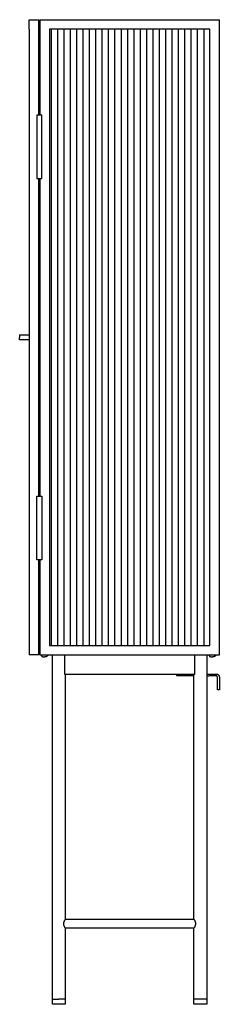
# Model space of a CAD drawing. Header units: millimetres. Extents: x 0 to 1864, y 561 to 4179.
# Tile 7 of 9: x 0 to 315, y 2629 to 4179. Entities that reach past the tile are written whole.
import ezdxf

# ---------------------------------------------------------------- set-up
doc = ezdxf.new("R2010")
doc.units = ezdxf.units.MM
doc.layers.add('Make2D$visible$Curves', color=7, linetype='Continuous', true_color=0x000000)
doc.layers.add('Make2D$visible$Glass', color=254, linetype='Continuous', true_color=0xbebebe)

msp = doc.modelspace()

# ---------------------------------------------------------------- linework, layer by layer
at = {"layer": 'Make2D$visible$Curves'}
for p, q in [((15, 4179.2), (30, 4179.2)), ((15, 4164.2), (15, 4179.2)), ((30, 4179.2), (30, 4177.2)), ((30, 4029.2), (30, 4177.2)), ((32, 4179.2), (32, 4029.2)), ((32, 4179.2), (315, 4179.2)), ((315, 3179.2), (315, 4179.2)), ((15, 4164.2), (15, 3683.2)), ((300, 4164.2), (47, 4164.2)), ((47, 4164.2), (47, 3194.2)), ((300, 3194.2), (300, 4164.2)), ((30, 4029.2), (27, 4029.2)), ((27, 4029.2), (27, 3929.2)), ((32, 4029.2), (30, 4029.2)), ((35, 4029.2), (32, 4029.2)), ((35, 3929.2), (35, 4029.2)), ((27, 3929.2), (30, 3929.2)), ((30, 3929.2), (32, 3929.2)), ((30, 3429.2), (30, 3929.2)), ((32, 3929.2), (32, 3429.2)), ((32, 3929.2), (35, 3929.2)), ((0, 3683.2), (0, 3679.2)), ((0, 3683.2), (15, 3683.2)), ((0, 3675.2), (0, 3679.2)), ((15, 3675.2), (0, 3675.2)), ((15, 3683.2), (15, 3675.2)), ((15, 3675.2), (15, 3194.2)), ((27, 3329.2), (27, 3429.2)), ((27, 3429.2), (30, 3429.2)), ((30, 3429.2), (32, 3429.2)), ((32, 3429.2), (35, 3429.2)), ((35, 3429.2), (35, 3329.2)), ((30, 3329.2), (27, 3329.2)), ((32, 3329.2), (30, 3329.2)), ((30, 3181.2), (30, 3329.2)), ((32, 3329.2), (32, 3179.2)), ((35, 3329.2), (32, 3329.2)), ((15, 3194.2), (15, 3179.2)), ((47, 3194.2), (300, 3194.2)), ((30, 3179.2), (15, 3179.2)), ((30, 3181.2), (30, 3179.2)), ((32, 3179.2), (52, 3179.2)), ((34, 3179.1), (34, 3179)), ((39, 3179.1), (34, 3179.1)), ((34, 3179), (34, 3179)), ((34, 3179), (34, 3178.9)), ((34, 3178.9), (34, 3178.8)), ((34, 3178.8), (34, 3178.7)), ((34, 3178.7), (34, 3178.6)), ((34, 3178.6), (34.1, 3178.5)), ((34.1, 3178.5), (34.1, 3178.4)), ((34.1, 3178.4), (34.1, 3178.4)), ((34.1, 3178.4), (34.1, 3178.3)), ((34.1, 3178.3), (34.1, 3178.2)), ((34.1, 3178.2), (34.2, 3178.1)), ((34.2, 3178.1), (34.2, 3178)), ((34.2, 3178), (34.2, 3178)), ((34.2, 3178), (34.3, 3177.9)), ((34.3, 3177.9), (34.3, 3177.9)), ((34.3, 3177.9), (34.3, 3177.9)), ((34.3, 3177.9), (34.3, 3177.8)), ((34.3, 3177.8), (34.3, 3177.8)), ((34.3, 3177.8), (34.4, 3177.8)), ((34.4, 3177.8), (34.4, 3177.7)), ((34.4, 3177.7), (34.4, 3177.7)), ((34.4, 3177.7), (34.4, 3177.7)), ((34.4, 3177.7), (34.4, 3177.6)), ((34.4, 3177.6), (34.5, 3177.6)), ((34.5, 3177.6), (34.5, 3177.6)), ((34.5, 3177.6), (34.5, 3177.5)), ((44, 3179.1), (39, 3179.1)), ((43.6, 3177.6), (43.5, 3177.6)), ((43.5, 3177.6), (43.5, 3177.5)), ((43.7, 3177.8), (43.6, 3177.7)), ((43.6, 3177.7), (43.6, 3177.6)), ((43.8, 3178), (43.7, 3177.9)), ((43.7, 3177.9), (43.7, 3177.8)), ((43.7, 3177.8), (43.7, 3177.8)), ((43.9, 3178.2), (43.8, 3178.1)), ((43.8, 3178.1), (43.8, 3178.1)), ((43.8, 3178.1), (43.8, 3178)), ((44, 3178.6), (43.9, 3178.5)), ((43.9, 3178.5), (43.9, 3178.4)), ((43.9, 3178.4), (43.9, 3178.3)), ((43.9, 3178.3), (43.9, 3178.2)), ((44, 3179.1), (44, 3179.1)), ((44, 3179.1), (44, 3179)), ((44, 3179), (44, 3178.9)), ((44, 3178.9), (44, 3178.8)), ((44, 3178.8), (44, 3178.7)), ((44, 3178.7), (44, 3178.6)), ((44, 3178.6), (44, 3178.6)), ((52, 3179.2), (70.7, 3179.2)), ((52, 2637.2), (52, 3179.2)), ((70.7, 3179.2), (295, 3179.2)), ((70.7, 3179.2), (70.7, 3179.2)), ((70.7, 3179.2), (70.7, 3149.2)), ((276.3, 3149.2), (276.3, 3179.2)), ((295, 3179.2), (315, 3179.2)), ((295, 3179.2), (295, 3149.2)), ((299, 3179.1), (299, 3179)), ((304, 3179.1), (299, 3179.1)), ((299, 3179), (299, 3179)), ((299, 3179), (299, 3178.9)), ((299, 3178.9), (299, 3178.8)), ((299, 3178.8), (299, 3178.7)), ((299, 3178.7), (299, 3178.6)), ((299, 3178.6), (299.1, 3178.5)), ((299.1, 3178.5), (299.1, 3178.4)), ((299.1, 3178.4), (299.1, 3178.3)), ((299.1, 3178.3), (299.1, 3178.2)), ((299.1, 3178.2), (299.2, 3178.2)), ((299.2, 3178.2), (299.2, 3178.1)), ((299.2, 3178.1), (299.2, 3178)), ((299.2, 3178), (299.3, 3177.9)), ((299.3, 3177.9), (299.3, 3177.9)), ((299.3, 3177.9), (299.3, 3177.8)), ((299.3, 3177.8), (299.3, 3177.8)), ((299.3, 3177.8), (299.4, 3177.8)), ((299.4, 3177.8), (299.4, 3177.7)), ((299.4, 3177.7), (299.4, 3177.7)), ((299.4, 3177.7), (299.4, 3177.7)), ((299.4, 3177.7), (299.4, 3177.6)), ((299.4, 3177.6), (299.5, 3177.6)), ((299.5, 3177.6), (299.5, 3177.6)), ((299.5, 3177.6), (299.5, 3177.5)), ((309, 3179.1), (304, 3179.1)), ((308.6, 3177.6), (308.5, 3177.6)), ((308.5, 3177.6), (308.5, 3177.6)), ((308.5, 3177.6), (308.5, 3177.5)), ((308.7, 3177.8), (308.6, 3177.8)), ((308.6, 3177.8), (308.6, 3177.7)), ((308.6, 3177.7), (308.6, 3177.7)), ((308.6, 3177.7), (308.6, 3177.7)), ((308.6, 3177.7), (308.6, 3177.6)), ((308.8, 3178), (308.7, 3177.9)), ((308.7, 3177.9), (308.7, 3177.9)), ((308.7, 3177.9), (308.7, 3177.9)), ((308.7, 3177.9), (308.7, 3177.8)), ((308.7, 3177.8), (308.7, 3177.8)), ((308.9, 3178.2), (308.8, 3178.1)), ((308.8, 3178.1), (308.8, 3178)), ((308.8, 3178), (308.8, 3178)), ((309, 3178.6), (308.9, 3178.5)), ((308.9, 3178.5), (308.9, 3178.4)), ((308.9, 3178.4), (308.9, 3178.4)), ((308.9, 3178.4), (308.9, 3178.3)), ((308.9, 3178.3), (308.9, 3178.2)), ((309, 3179.1), (309, 3179)), ((309, 3179), (309, 3179)), ((309, 3179), (309, 3178.9)), ((309, 3178.9), (309, 3178.8)), ((309, 3178.8), (309, 3178.7)), ((309, 3178.7), (309, 3178.6)), ((34.5, 3177.5), (34.6, 3177.4)), ((34.6, 3177.4), (34.6, 3177.4)), ((34.6, 3177.4), (34.7, 3177.3)), ((34.7, 3177.3), (34.8, 3177.3)), ((34.8, 3177.3), (34.8, 3177.2)), ((34.8, 3177.2), (34.9, 3177.1)), ((34.9, 3177.1), (35, 3177.1)), ((35, 3177.1), (35, 3177)), ((35, 3177), (35.1, 3177)), ((35.1, 3177), (35.2, 3176.9)), ((35.2, 3176.9), (35.2, 3176.9)), ((35.2, 3176.9), (35.3, 3176.8)), ((35.3, 3176.8), (35.4, 3176.8)), ((35.4, 3176.8), (35.5, 3176.8)), ((35.5, 3176.8), (35.6, 3176.7)), ((35.6, 3176.7), (35.7, 3176.7)), ((35.7, 3176.7), (35.8, 3176.6)), ((35.8, 3176.6), (35.9, 3176.6)), ((35.9, 3176.6), (36, 3176.6)), ((36, 3176.6), (36.1, 3176.5)), ((36.1, 3176.5), (36.2, 3176.5)), ((36.2, 3176.5), (36.3, 3176.5)), ((36.3, 3176.5), (36.4, 3176.4)), ((36.4, 3176.4), (36.5, 3176.4)), ((36.5, 3176.4), (36.6, 3176.4)), ((36.6, 3176.4), (36.8, 3176.3)), ((36.8, 3176.3), (37.1, 3176.3)), ((37.1, 3176.3), (37.3, 3176.2)), ((37.3, 3176.2), (37.6, 3176.2)), ((37.6, 3176.2), (37.8, 3176.2)), ((37.8, 3176.2), (38.1, 3176.2)), ((38.1, 3176.2), (38.4, 3176.1)), ((38.4, 3176.1), (38.7, 3176.1)), ((38.7, 3176.1), (39, 3176.1)), ((39.3, 3176.1), (39, 3176.1)), ((39.5, 3176.1), (39.3, 3176.1)), ((39.8, 3176.1), (39.5, 3176.1)), ((40, 3176.2), (39.8, 3176.1)), ((40.3, 3176.2), (40, 3176.2)), ((40.5, 3176.2), (40.3, 3176.2)), ((40.8, 3176.3), (40.5, 3176.2)), ((41.1, 3176.3), (40.8, 3176.3)), ((41.3, 3176.4), (41.1, 3176.3)), ((41.6, 3176.4), (41.3, 3176.4)), ((41.8, 3176.5), (41.6, 3176.4)), ((42.1, 3176.6), (41.8, 3176.5)), ((42.3, 3176.7), (42.1, 3176.6)), ((42.5, 3176.8), (42.3, 3176.7)), ((42.6, 3176.8), (42.5, 3176.8)), ((42.7, 3176.8), (42.6, 3176.8)), ((42.8, 3176.9), (42.7, 3176.8)), ((42.9, 3177), (42.8, 3176.9)), ((42.8, 3176.9), (42.8, 3176.9)), ((43, 3177), (42.9, 3177)), ((43.1, 3177.1), (43, 3177.1)), ((43, 3177.1), (43, 3177)), ((43.2, 3177.2), (43.1, 3177.1)), ((43.3, 3177.3), (43.2, 3177.2)), ((43.2, 3177.2), (43.2, 3177.2)), ((43.4, 3177.4), (43.3, 3177.3)), ((43.5, 3177.5), (43.4, 3177.4)), ((43.4, 3177.4), (43.4, 3177.4)), ((299.5, 3177.5), (299.6, 3177.4)), ((299.6, 3177.4), (299.6, 3177.4)), ((299.6, 3177.4), (299.7, 3177.3)), ((299.7, 3177.3), (299.8, 3177.3)), ((299.8, 3177.3), (299.8, 3177.2)), ((299.8, 3177.2), (299.9, 3177.1)), ((299.9, 3177.1), (300, 3177.1)), ((300, 3177.1), (300, 3177)), ((300, 3177), (300.1, 3177)), ((300.1, 3177), (300.2, 3176.9)), ((300.2, 3176.9), (300.2, 3176.9)), ((300.2, 3176.9), (300.3, 3176.8)), ((300.3, 3176.8), (300.4, 3176.8)), ((300.4, 3176.8), (300.5, 3176.8)), ((300.5, 3176.8), (300.6, 3176.7)), ((300.6, 3176.7), (300.7, 3176.7)), ((300.7, 3176.7), (300.8, 3176.6)), ((300.8, 3176.6), (300.9, 3176.6)), ((300.9, 3176.6), (301, 3176.6)), ((301, 3176.6), (301.1, 3176.5)), ((301.1, 3176.5), (301.2, 3176.5)), ((301.2, 3176.5), (301.3, 3176.5)), ((301.3, 3176.5), (301.4, 3176.4)), ((301.4, 3176.4), (301.5, 3176.4)), ((301.5, 3176.4), (301.6, 3176.4)), ((301.6, 3176.4), (301.8, 3176.3)), ((301.8, 3176.3), (302.1, 3176.3)), ((302.1, 3176.3), (302.3, 3176.2)), ((302.3, 3176.2), (302.6, 3176.2)), ((302.6, 3176.2), (302.8, 3176.2)), ((302.8, 3176.2), (303.1, 3176.2)), ((303.1, 3176.2), (303.4, 3176.1)), ((303.4, 3176.1), (303.7, 3176.1)), ((303.7, 3176.1), (304, 3176.1)), ((304.3, 3176.1), (304, 3176.1)), ((304.6, 3176.1), (304.3, 3176.1)), ((304.9, 3176.2), (304.6, 3176.1)), ((305.2, 3176.2), (304.9, 3176.2)), ((305.4, 3176.2), (305.2, 3176.2)), ((305.7, 3176.2), (305.4, 3176.2)), ((305.9, 3176.3), (305.7, 3176.2)), ((306.2, 3176.3), (305.9, 3176.3)), ((306.4, 3176.4), (306.2, 3176.3)), ((306.5, 3176.4), (306.4, 3176.4)), ((306.6, 3176.4), (306.5, 3176.4)), ((306.7, 3176.5), (306.6, 3176.4)), ((306.8, 3176.5), (306.7, 3176.5)), ((306.9, 3176.5), (306.8, 3176.5)), ((307, 3176.6), (306.9, 3176.5)), ((307.1, 3176.6), (307, 3176.6)), ((307.2, 3176.6), (307.1, 3176.6)), ((307.3, 3176.7), (307.2, 3176.6)), ((307.4, 3176.7), (307.3, 3176.7)), ((307.5, 3176.8), (307.4, 3176.7)), ((307.6, 3176.8), (307.5, 3176.8)), ((307.7, 3176.8), (307.6, 3176.8)), ((307.8, 3176.9), (307.7, 3176.8)), ((307.9, 3177), (307.8, 3176.9)), ((307.8, 3176.9), (307.8, 3176.9)), ((308, 3177), (307.9, 3177)), ((308.1, 3177.1), (308, 3177.1)), ((308, 3177.1), (308, 3177)), ((308.2, 3177.2), (308.1, 3177.1)), ((308.3, 3177.3), (308.2, 3177.3)), ((308.2, 3177.3), (308.2, 3177.2)), ((308.4, 3177.4), (308.3, 3177.3)), ((308.5, 3177.5), (308.4, 3177.4)), ((308.4, 3177.4), (308.4, 3177.4)), ((70.7, 3149.2), (72, 3149.2)), ((72, 3149.2), (72, 2763.1)), ((72, 3149.2), (248, 3149.2)), ((248, 3149.2), (276.3, 3149.2)), ((248, 3146.2), (248, 3149.2)), ((275, 3146.2), (275, 3149.2)), ((295, 3149.2), (295, 3146.2)), ((295, 3149.2), (299, 3149.2)), ((299, 3149.2), (310, 3149.2)), ((310, 3149.2), (310.2, 3149.2)), ((310.2, 3149.2), (310.3, 3149.2)), ((310.3, 3149.2), (310.5, 3149.2)), ((310.5, 3149.2), (310.7, 3149.2)), ((310.7, 3149.2), (310.8, 3149.2)), ((310.8, 3149.2), (311, 3149.1)), ((311, 3149.1), (311.2, 3149.1)), ((311.2, 3149.1), (311.3, 3149.1)), ((311.3, 3149.1), (311.5, 3149)), ((311.5, 3149), (311.7, 3148.9)), ((311.7, 3148.9), (311.8, 3148.9)), ((311.8, 3148.9), (312, 3148.8)), ((312, 3148.8), (312.1, 3148.8)), ((312.1, 3148.8), (312.3, 3148.7)), ((312.3, 3148.7), (312.5, 3148.6)), ((312.5, 3148.6), (312.6, 3148.5)), ((312.6, 3148.5), (312.7, 3148.4)), ((312.7, 3148.4), (312.9, 3148.3)), ((312.9, 3148.3), (313, 3148.2)), ((313, 3148.2), (313.2, 3148.1)), ((313.2, 3148.1), (313.3, 3148)), ((313.3, 3148), (313.4, 3147.9)), ((313.4, 3147.9), (313.5, 3147.8)), ((313.5, 3147.8), (313.7, 3147.7)), ((313.7, 3147.7), (313.8, 3147.5)), ((313.8, 3147.5), (313.9, 3147.4)), ((313.9, 3147.4), (314, 3147.3)), ((314, 3147.3), (314.1, 3147.1)), ((314.1, 3147.1), (314.2, 3147)), ((314.2, 3147), (314.3, 3146.8)), ((314.3, 3146.8), (314.4, 3146.7)), ((314.4, 3146.7), (314.4, 3146.5)), ((314.4, 3146.5), (314.5, 3146.4)), ((258, 3146.2), (248, 3146.2)), ((275, 3146.2), (258, 3146.2)), ((275, 2763.1), (275, 3146.2)), ((295, 3146.2), (295, 2637.2)), ((295, 3146.2), (299, 3146.2)), ((310, 3146.2), (299, 3146.2)), ((310.1, 3146.2), (310, 3146.2)), ((310.2, 3146.2), (310.1, 3146.2)), ((310.1, 3146.2), (310.1, 3146.2)), ((310.3, 3146.2), (310.2, 3146.2)), ((310.4, 3146.2), (310.3, 3146.2)), ((310.3, 3146.2), (310.3, 3146.2)), ((310.5, 3146.2), (310.4, 3146.2)), ((310.6, 3146.1), (310.5, 3146.2)), ((310.5, 3146.2), (310.5, 3146.2)), ((310.7, 3146.1), (310.6, 3146.1)), ((310.8, 3146.1), (310.7, 3146.1)), ((310.7, 3146.1), (310.7, 3146.1)), ((310.9, 3146), (310.8, 3146.1)), ((311, 3146), (310.9, 3146)), ((310.9, 3146), (310.9, 3146)), ((311, 3145.9), (311, 3146)), ((311.1, 3145.9), (311, 3145.9)), ((311.2, 3145.9), (311.1, 3145.9)), ((311.2, 3145.8), (311.2, 3145.9)), ((311.3, 3145.8), (311.2, 3145.8)), ((311.3, 3145.7), (311.3, 3145.8)), ((311.4, 3145.7), (311.3, 3145.7)), ((311.5, 3145.6), (311.4, 3145.7)), ((311.4, 3145.7), (311.4, 3145.7)), ((311.6, 3145.5), (311.5, 3145.6)), ((311.5, 3145.6), (311.5, 3145.6)), ((311.6, 3145.4), (311.6, 3145.5)), ((311.7, 3145.3), (311.6, 3145.4)), ((311.6, 3145.4), (311.6, 3145.4)), ((311.7, 3145.2), (311.7, 3145.3)), ((311.7, 3145.3), (311.7, 3145.3)), ((311.8, 3145.2), (311.7, 3145.2)), ((311.8, 3145.1), (311.8, 3145.2)), ((311.8, 3145), (311.8, 3145.1)), ((311.9, 3145), (311.8, 3145)), ((311.9, 3144.9), (311.9, 3145)), ((311.9, 3144.8), (311.9, 3144.9)), ((311.9, 3144.7), (311.9, 3144.8)), ((311.9, 3144.8), (311.9, 3144.8)), ((312, 3144.6), (311.9, 3144.7)), ((312, 3144.5), (312, 3144.6)), ((312, 3144.6), (312, 3144.6)), ((312, 3144.4), (312, 3144.5)), ((312, 3144.3), (312, 3144.4)), ((312, 3144.4), (312, 3144.4)), ((312, 3144.2), (312, 3144.3)), ((312, 3124.2), (312, 3144.2)), ((314.5, 3146.4), (314.6, 3146.2)), ((314.6, 3146.2), (314.7, 3146.1)), ((314.7, 3146.1), (314.7, 3145.9)), ((314.7, 3145.9), (314.8, 3145.8)), ((314.8, 3145.8), (314.8, 3145.6)), ((314.8, 3145.6), (314.9, 3145.4)), ((314.9, 3145.4), (314.9, 3145.3)), ((314.9, 3145.3), (314.9, 3145.1)), ((314.9, 3145.1), (315, 3144.9)), ((315, 3144.9), (315, 3144.7)), ((315, 3144.7), (315, 3144.6)), ((315, 3144.6), (315, 3144.4)), ((315, 3144.4), (315, 3144.2)), ((315, 3144.2), (315, 3124.2)), ((315, 3124.2), (312, 3124.2)), ((69.8, 2759.2), (69.6, 2758.9)), ((69.9, 2759.5), (69.8, 2759.2)), ((70, 2759.8), (69.9, 2759.5)), ((70.1, 2760), (70, 2759.8)), ((70.3, 2760.3), (70.1, 2760)), ((70.4, 2760.6), (70.3, 2760.3)), ((70.7, 2761), (70.4, 2760.6)), ((70.9, 2761.5), (70.7, 2761)), ((71.2, 2761.9), (70.9, 2761.5)), ((71.6, 2762.6), (71.2, 2761.9)), ((72, 2763.1), (71.6, 2762.6)), ((72, 2763.1), (275, 2763.1)), ((275.4, 2762.6), (275, 2763.1)), ((275, 2763.1), (275, 2763.1)), ((275.8, 2761.9), (275.4, 2762.6)), ((276.1, 2761.5), (275.8, 2761.9)), ((276.3, 2761), (276.1, 2761.5)), ((276.6, 2760.6), (276.3, 2761)), ((276.7, 2760.3), (276.6, 2760.6)), ((276.9, 2760), (276.7, 2760.3)), ((277, 2759.8), (276.9, 2760)), ((277.1, 2759.5), (277, 2759.8)), ((277.2, 2759.2), (277.1, 2759.5)), ((277.4, 2758.9), (277.2, 2759.2)), ((69.2, 2756.5), (69.1, 2756.3)), ((69.1, 2756.3), (69.1, 2756.1)), ((69.1, 2756.1), (69.1, 2755.9)), ((69.1, 2755.9), (69.2, 2755.8)), ((69.3, 2757.4), (69.2, 2757.2)), ((69.2, 2757.2), (69.2, 2757)), ((69.2, 2757), (69.2, 2756.8)), ((69.2, 2756.8), (69.2, 2756.7)), ((69.2, 2756.7), (69.2, 2756.5)), ((69.2, 2755.8), (69.2, 2755.6)), ((69.2, 2755.6), (69.2, 2755.4)), ((69.2, 2755.4), (69.2, 2755.2)), ((69.2, 2755.2), (69.2, 2755)), ((69.2, 2755), (69.3, 2754.9)), ((69.4, 2757.9), (69.3, 2757.7)), ((69.3, 2757.7), (69.3, 2757.5)), ((69.3, 2757.5), (69.3, 2757.4)), ((69.3, 2754.9), (69.3, 2754.7)), ((69.3, 2754.7), (69.3, 2754.5)), ((69.3, 2754.5), (69.4, 2754.4)), ((69.5, 2758.4), (69.4, 2758.2)), ((69.4, 2758.2), (69.4, 2758.1)), ((69.4, 2758.1), (69.4, 2757.9)), ((69.4, 2754.4), (69.4, 2754.2)), ((69.4, 2754.2), (69.4, 2754)), ((69.4, 2754), (69.5, 2753.9)), ((69.6, 2758.9), (69.5, 2758.5)), ((69.5, 2758.5), (69.5, 2758.4)), ((69.5, 2753.9), (69.5, 2753.7)), ((69.5, 2753.7), (69.6, 2753.4)), ((69.6, 2753.4), (69.8, 2753.1)), ((69.8, 2753.1), (69.9, 2752.8)), ((69.9, 2752.8), (70, 2752.5)), ((70, 2752.5), (70.1, 2752.2)), ((70.1, 2752.2), (70.3, 2751.9)), ((70.3, 2751.9), (70.4, 2751.7)), ((70.4, 2751.7), (70.7, 2751.2)), ((70.7, 2751.2), (70.9, 2750.7)), ((70.9, 2750.7), (71.2, 2750.3)), ((71.2, 2750.3), (71.6, 2749.6)), ((71.6, 2749.6), (72, 2749.1)), ((72, 2749.1), (72, 2637.2)), ((275, 2749.1), (72, 2749.1)), ((275, 2749.1), (275.4, 2749.6)), ((275, 2637.2), (275, 2749.1)), ((275, 2749.1), (275, 2749.1)), ((275.4, 2749.6), (275.8, 2750.3)), ((275.8, 2750.3), (276.1, 2750.7)), ((276.1, 2750.7), (276.3, 2751.2)), ((276.3, 2751.2), (276.6, 2751.7)), ((276.6, 2751.7), (276.7, 2751.9)), ((276.7, 2751.9), (276.9, 2752.2)), ((276.9, 2752.2), (277, 2752.5)), ((277, 2752.5), (277.1, 2752.8)), ((277.1, 2752.8), (277.2, 2753.1)), ((277.2, 2753.1), (277.4, 2753.4)), ((277.5, 2758.5), (277.4, 2758.9)), ((277.4, 2753.4), (277.5, 2753.7)), ((277.5, 2758.4), (277.5, 2758.5)), ((277.6, 2758.2), (277.5, 2758.4)), ((277.5, 2753.9), (277.6, 2754)), ((277.5, 2753.7), (277.5, 2753.9)), ((277.6, 2758.1), (277.6, 2758.2)), ((277.6, 2757.9), (277.6, 2758.1)), ((277.7, 2757.7), (277.6, 2757.9)), ((277.6, 2754.4), (277.7, 2754.5)), ((277.6, 2754.2), (277.6, 2754.4)), ((277.6, 2754), (277.6, 2754.2)), ((277.7, 2757.5), (277.7, 2757.7)), ((277.7, 2757.4), (277.7, 2757.5)), ((277.8, 2757.2), (277.7, 2757.4)), ((277.7, 2754.9), (277.8, 2755)), ((277.7, 2754.7), (277.7, 2754.9)), ((277.7, 2754.5), (277.7, 2754.7)), ((277.8, 2757), (277.8, 2757.2)), ((277.8, 2756.8), (277.8, 2757)), ((277.8, 2756.7), (277.8, 2756.8)), ((277.8, 2756.5), (277.8, 2756.7)), ((277.9, 2756.3), (277.8, 2756.5)), ((277.8, 2755.8), (277.9, 2755.9)), ((277.8, 2755.6), (277.8, 2755.8)), ((277.8, 2755.4), (277.8, 2755.6)), ((277.8, 2755.2), (277.8, 2755.4)), ((277.8, 2755), (277.8, 2755.2)), ((277.9, 2756.1), (277.9, 2756.3)), ((277.9, 2755.9), (277.9, 2756.1)), ((52, 2637.2), (62, 2637.2)), ((52, 2629.2), (52, 2637.2)), ((72, 2637.2), (62, 2637.2)), ((72, 2637.2), (72, 2629.2)), ((275, 2629.2), (275, 2637.2)), ((285, 2637.2), (275, 2637.2)), ((295, 2637.2), (285, 2637.2)), ((295, 2637.2), (295, 2629.2)), ((62, 2629.2), (52, 2629.2)), ((72, 2629.2), (62, 2629.2)), ((285, 2629.2), (275, 2629.2)), ((295, 2629.2), (285, 2629.2))]:
    msp.add_line(p, q, dxfattribs=at)
at = {"layer": 'Make2D$visible$Glass'}
for p, q in [((50, 3194.2), (50, 4164.2)), ((60.1, 3194.2), (60.1, 4164.2)), ((70.1, 3194.2), (70.1, 4164.2)), ((80.1, 3194.2), (80.1, 4164.2)), ((90.2, 3194.2), (90.2, 4164.2)), ((100.2, 3194.2), (100.2, 4164.2)), ((110.2, 3194.2), (110.2, 4164.2)), ((120.2, 3194.2), (120.2, 4164.2)), ((130.3, 3194.2), (130.3, 4164.2)), ((140.3, 3194.2), (140.3, 4164.2)), ((150.3, 3194.2), (150.3, 4164.2)), ((160.4, 3194.2), (160.4, 4164.2)), ((170.4, 3194.2), (170.4, 4164.2)), ((180.4, 3194.2), (180.4, 4164.2)), ((190.5, 3194.2), (190.5, 4164.2)), ((200.5, 3194.2), (200.5, 4164.2)), ((210.5, 3194.2), (210.5, 4164.2)), ((220.5, 3194.2), (220.5, 4164.2)), ((230.6, 3194.2), (230.6, 4164.2)), ((240.6, 3194.2), (240.6, 4164.2)), ((250.6, 3194.2), (250.6, 4164.2)), ((260.7, 3194.2), (260.7, 4164.2)), ((270.7, 3194.2), (270.7, 4164.2)), ((280.7, 3194.2), (280.7, 4164.2)), ((290.8, 3194.2), (290.8, 4164.2))]:
    msp.add_line(p, q, dxfattribs=at)

doc.saveas('drawing.dxf')
